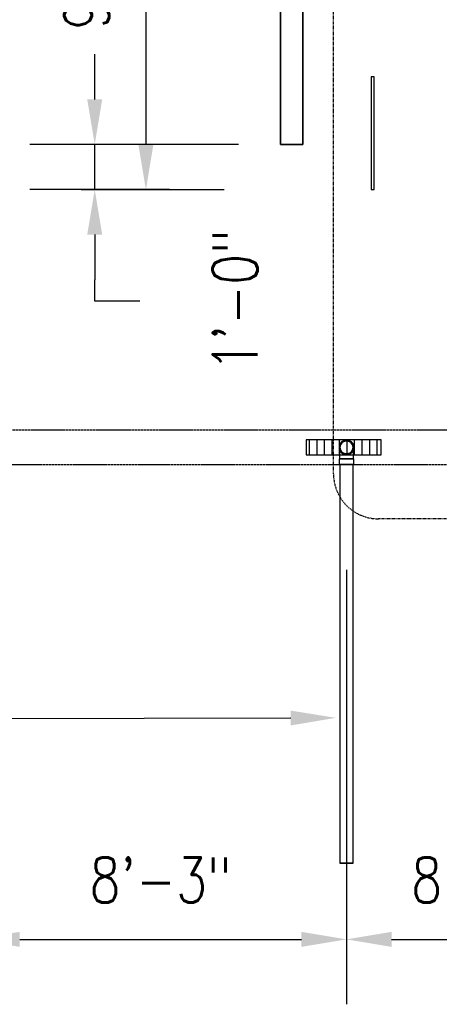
# Model space of a CAD drawing. Header units: inches. Extents: x -11997 to 19746, y -923 to 3129.
# Tile 16 of 25: x 474 to 585, y -861 to -599. Entities that reach past the tile are written whole.
import ezdxf
from ezdxf import colors
from ezdxf.entities.mleader import LeaderData, LeaderLine
from ezdxf.math import Vec2, Vec3

# ---------------------------------------------------------------- set-up
doc = ezdxf.new("R2010")
doc.units = ezdxf.units.IN
doc.header["$MEASUREMENT"] = 0
doc.linetypes.add('Dash', pattern=[0.25, 0.125, -0.125])
doc.linetypes.add('Hidden 3_32_', pattern=[0.140625, 0.09375, -0.046875])
for name, color, linetype in [('A-DETL-HDLN', 90, 'Hidden 3_32_'), ('A-DETL-THIN', 151, 'Continuous'), ('M-EQPM', 50, 'Continuous'), ('P-PIPE', 3, 'Continuous'), ('S-ANNO-DIMS', 1, 'Continuous'), ('S-ANNO-NOTE', 2, 'Continuous'), ('S-ANNO-SYMB', 2, 'Continuous')]:
    doc.layers.add(name, color=color, linetype=linetype)
doc.layers.add('A-WALL-PATT', color=9, linetype='Continuous', true_color=0x808080)
doc.styles.add('Annotative', font='romans.shx', dxfattribs={"width": 0.8, "height": 0.125})
doc.dimstyles.new('Annotative', dxfattribs={"dimscale": 0, "dimtxt": 0.125, "dimasz": 0.125, "dimexe": 0.18, "dimexo": 0.0625, "dimgap": 0.09, "dimtad": 1, "dimdec": 3, "dimzin": 3, "dimdsep": 46, "dimlunit": 4, "dimtxsty": 'Annotative', "dimcen": 0.09, "dimclrt": 2, "dimazin": 2, "dimtfac": 1, "dimtdec": 3, "dimtmove": 0, "dimatfit": 0, "dimfxl": 1, "dimtfill": 1, "dimfrac": 2, "dimtolj": 1, "dimtzin": 0, "dimarcsym": 0})

# ---------------------------------------------------------------- blocks, each defined once
blk = doc.blocks.new('Bend - PVC - Sch 40 - DWV_USACE - Standard-V20-00_SP_Foundation Drainage Plan-TO FDN_DOC')
at = {"layer": 'P-PIPE'}
for p, q in [((1453.08, 791.55), (1453.08, 790.05)), ((1457.04, 790.05), (1457.04, 791.55))]:
    blk.add_line(p, q, dxfattribs=at)
at = {"layer": 'P-PIPE', "flags": 128}
for points in [[(1453.31, 794.61), (1453.31, 794.68), (1453.31, 794.75), (1453.32, 794.82), (1453.33, 794.89), (1453.34, 794.96), (1453.36, 795.03), (1453.38, 795.09), (1453.4, 795.16), (1453.42, 795.23), (1453.45, 795.29), (1453.48, 795.35), (1453.51, 795.42), (1453.54, 795.48), (1453.58, 795.54), (1453.61, 795.6), (1453.65, 795.65), (1453.7, 795.71), (1453.74, 795.76), (1453.79, 795.82), (1453.84, 795.86), (1453.89, 795.91), (1453.94, 795.96), (1454, 796), (1454.05, 796.04), (1454.11, 796.08), (1454.17, 796.12), (1454.23, 796.15), (1454.3, 796.18), (1454.36, 796.21), (1454.42, 796.24), (1454.49, 796.26), (1454.56, 796.29), (1454.62, 796.3), (1454.69, 796.32), (1454.76, 796.33), (1454.83, 796.34), (1454.9, 796.35), (1454.97, 796.36), (1455.04, 796.36), (1455.06, 796.36)], [(1455.06, 792.86), (1454.99, 792.86), (1454.92, 792.87), (1454.85, 792.87), (1454.78, 792.88), (1454.71, 792.89), (1454.64, 792.91), (1454.57, 792.93), (1454.51, 792.95), (1454.44, 792.97), (1454.38, 793), (1454.31, 793.03), (1454.25, 793.06), (1454.19, 793.09), (1454.13, 793.13), (1454.07, 793.17), (1454.01, 793.21), (1453.96, 793.25), (1453.9, 793.29), (1453.85, 793.34), (1453.8, 793.39), (1453.76, 793.44), (1453.71, 793.49), (1453.67, 793.55), (1453.62, 793.61), (1453.59, 793.66), (1453.55, 793.72), (1453.51, 793.78), (1453.48, 793.85), (1453.45, 793.91), (1453.43, 793.98), (1453.4, 794.04), (1453.38, 794.11), (1453.36, 794.18), (1453.35, 794.24), (1453.33, 794.31), (1453.32, 794.38), (1453.32, 794.45), (1453.31, 794.52), (1453.31, 794.59), (1453.31, 794.61)], [(1453.31, 792.75), (1453.31, 792.86), (1453.31, 792.97), (1453.31, 793.08), (1453.31, 793.19), (1453.31, 793.29), (1453.31, 793.39), (1453.31, 793.49), (1453.31, 793.58), (1453.31, 793.67), (1453.31, 793.76), (1453.31, 793.84), (1453.31, 793.92), (1453.31, 794), (1453.31, 794.07), (1453.31, 794.14), (1453.31, 794.2), (1453.31, 794.26), (1453.31, 794.31), (1453.31, 794.36), (1453.31, 794.41), (1453.31, 794.45), (1453.31, 794.49), (1453.31, 794.52), (1453.31, 794.55), (1453.31, 794.57), (1453.31, 794.59), (1453.31, 794.6), (1453.31, 794.61), (1453.31, 794.61)], [(1455.06, 796.36), (1455.13, 796.36), (1455.2, 796.35), (1455.27, 796.35), (1455.34, 796.34), (1455.41, 796.32), (1455.47, 796.31), (1455.54, 796.29), (1455.61, 796.27), (1455.67, 796.25), (1455.74, 796.22), (1455.8, 796.19), (1455.87, 796.16), (1455.93, 796.13), (1455.99, 796.09), (1456.05, 796.05), (1456.1, 796.01), (1456.16, 795.97), (1456.21, 795.93), (1456.26, 795.88), (1456.31, 795.83), (1456.36, 795.78), (1456.41, 795.72), (1456.45, 795.67), (1456.49, 795.61), (1456.53, 795.55), (1456.57, 795.5), (1456.6, 795.43), (1456.63, 795.37), (1456.66, 795.31), (1456.69, 795.24), (1456.71, 795.18), (1456.73, 795.11), (1456.75, 795.04), (1456.77, 794.98), (1456.78, 794.91), (1456.79, 794.84), (1456.8, 794.77), (1456.81, 794.7), (1456.81, 794.63), (1456.81, 794.61)], [(1456.81, 794.61), (1456.81, 794.54), (1456.8, 794.47), (1456.8, 794.4), (1456.79, 794.33), (1456.77, 794.26), (1456.76, 794.19), (1456.74, 794.13), (1456.72, 794.06), (1456.7, 793.99), (1456.67, 793.93), (1456.64, 793.86), (1456.61, 793.8), (1456.58, 793.74), (1456.54, 793.68), (1456.5, 793.62), (1456.46, 793.56), (1456.42, 793.51), (1456.37, 793.46), (1456.33, 793.4), (1456.28, 793.35), (1456.23, 793.31), (1456.17, 793.26), (1456.12, 793.22), (1456.06, 793.18), (1456, 793.14), (1455.94, 793.1), (1455.88, 793.07), (1455.82, 793.03), (1455.76, 793.01), (1455.69, 792.98), (1455.63, 792.95), (1455.56, 792.93), (1455.49, 792.91), (1455.42, 792.9), (1455.36, 792.88), (1455.29, 792.87), (1455.22, 792.87), (1455.15, 792.86), (1455.08, 792.86), (1455.06, 792.86)], [(1456.81, 794.61), (1456.81, 794.61), (1456.81, 794.6), (1456.81, 794.59), (1456.81, 794.57), (1456.81, 794.55), (1456.81, 794.52), (1456.81, 794.49), (1456.81, 794.45), (1456.81, 794.41), (1456.81, 794.37), (1456.81, 794.31), (1456.81, 794.26), (1456.81, 794.2), (1456.81, 794.14), (1456.81, 794.07), (1456.81, 794), (1456.81, 793.92), (1456.81, 793.84), (1456.81, 793.76), (1456.81, 793.67), (1456.81, 793.58), (1456.81, 793.49), (1456.81, 793.39), (1456.81, 793.29), (1456.81, 793.19), (1456.81, 793.08), (1456.81, 792.97), (1456.81, 792.86), (1456.81, 792.75), (1456.81, 792.71)], [(1453.31, 791.55), (1453.31, 791.67), (1453.31, 791.79), (1453.31, 791.92), (1453.31, 792.04), (1453.31, 792.16), (1453.31, 792.28), (1453.31, 792.4), (1453.31, 792.52), (1453.31, 792.63), (1453.31, 792.71)], [(1456.81, 792.71), (1456.81, 792.64), (1456.81, 792.52), (1456.81, 792.4), (1456.81, 792.28), (1456.81, 792.16), (1456.81, 792.04), (1456.81, 791.92), (1456.81, 791.8), (1456.81, 791.67), (1456.81, 791.55), (1456.81, 791.55)]]:
    blk.add_lwpolyline(points, dxfattribs=at)
at = {"layer": 'P-PIPE'}
for radius, start, end in [(1.98, 90, 254.3897), (1.98, 90, 254.3897), (1.98, 285.6103, 90), (1.98, 285.6103, 90), (1.75, 90, 270), (1.75, 270, 90), (1.98, 255, 270), (1.98, 255, 270), (1.98, 270, 285), (1.98, 270, 285)]:
    blk.add_arc((1455.06, 794.61), radius, start, end, dxfattribs=at)
for centre, major_axis, start_param, end_param in [((1455.06, 791.55), (1.98, 0), 1.570796, 4.712389), ((1455.06, 791.55), (1.75, 0), 1.570796, 4.712389), ((1455.06, 791.55), (1.98, 0), 4.712389, 7.853982), ((1455.06, 791.55), (1.75, 0), 4.712389, 7.853982), ((1455.06, 790.05), (1.98, 0), 1.570796, 4.712389), ((1455.06, 790.05), (1.98, 0), 4.712389, 7.853982)]:
    blk.add_ellipse(centre, major_axis=major_axis, ratio=0.010416, start_param=start_param, end_param=end_param, dxfattribs=at)
blk = doc.blocks.new('Mechanical_Box_H_rvt-1-00_SP_Foundation Drainage Plan-TO FDN_DOC')
at = {"layer": 'A-DETL-THIN'}
for p, q in [((1366.08, 905.21), (1366.08, 1481.16)), ((1366.08, 1481.16), (1366.08, 905.21)), ((1360.08, 1475.16), (1360.08, 905.21)), ((1360.08, 905.21), (1360.08, 1475.16)), ((1360.08, 905.21), (1360.08, 905.16)), ((1360.08, 905.16), (1360.08, 905.21)), ((1360.08, 905.16), (1366.08, 905.16)), ((1366.08, 905.16), (1360.08, 905.16)), ((1366.08, 905.16), (1366.08, 905.21)), ((1366.08, 905.21), (1366.08, 905.16))]:
    blk.add_line(p, q, dxfattribs=at)
at = {"layer": 'P-PIPE'}
for p, q in [((1375.94, 820.05), (1375.94, 713.98)), ((1379.44, 713.98), (1379.44, 820.05))]:
    blk.add_line(p, q, dxfattribs=at)
for start, end in [(0, 180), (180, 0)]:
    blk.add_arc((1377.69, 824.61), 1.75, start, end, dxfattribs=at)
for centre, start_param, end_param in [((1377.69, 820.05), 1.570796, 3.141593), ((1377.69, 820.05), 3.141593, 4.712389), ((1377.69, 820.05), 0, 1.570796), ((1377.69, 820.05), 4.712389, 6.283185), ((1377.69, 713.98), 1.570796, 3.141593), ((1377.69, 713.98), 3.141593, 4.712389), ((1377.69, 713.98), 0, 1.570796), ((1377.69, 713.98), 4.712389, 6.283185)]:
    blk.add_ellipse(centre, major_axis=(1.75, 0), ratio=0.010416, start_param=start_param, end_param=end_param, dxfattribs=at)
at = {"layer": 'P-PIPE', "color": 3, "lineweight": 9}
blk.add_blockref('Bend - PVC - Sch 40 - DWV_USACE - Standard-V20-00_SP_Foundation Drainage Plan-TO FDN_DOC', (-77.37, 30), dxfattribs=at)
blk = doc.blocks.new('*D36')
at = {"layer": 'Defpoints', "color": 0, "transparency": 16777216}
for p in [(548.71, -536.05), (507.21, -644.05), (534.01, -644.05)]:
    blk.add_point(p, dxfattribs=at)
at = {"layer": 'S-ANNO-DIMS', "color": 0, "lineweight": -2, "transparency": 16777216}
for p, q in [((542.71, -536.05), (489.93, -536.05)), ((507.21, -548.05), (507.21, -632.05)), ((528.01, -644.05), (489.93, -644.05))]:
    blk.add_line(p, q, dxfattribs=at)
at = {"layer": 'S-ANNO-DIMS', "color": 0, "transparency": 16777216}
for points in [[(505.21, -548.05), (509.21, -548.05), (507.21, -536.05)], [(505.21, -632.05), (509.21, -632.05), (507.21, -644.05)]]:
    blk.add_solid(points, dxfattribs=at)
at = {"layer": 'S-ANNO-DIMS', "color": 2, "lineweight": -3, "transparency": 16777216, "insert": (491.42, -582.58), "char_height": 12, "attachment_point": 5, "rotation": 90, "style": 'Annotative', "bg_fill": 3, "box_fill_scale": 1.25, "bg_fill_color": 256, "bg_fill_true_color": 13158600, "bg_fill_transparency": 0}
blk.add_mtext('\\A1;9\'-0"', dxfattribs=at)
blk = doc.blocks.new('*D48')
at = {"layer": 'Defpoints', "color": 0, "transparency": 16777216}
for p in [(493.58, -632), (537.83, -632), (519.48, -644)]:
    blk.add_point(p, dxfattribs=at)
at = {"layer": 'S-ANNO-DIMS', "color": 0, "lineweight": -2, "transparency": 16777216}
for p, q in [((493.58, -620), (493.58, -608)), ((531.83, -632), (476.3, -632)), ((493.58, -644), (493.58, -632)), ((513.48, -644), (476.3, -644)), ((493.58, -656), (493.58, -668)), ((493.58, -673.66), (493.58, -668)), ((505.58, -673.66), (493.58, -673.66))]:
    blk.add_line(p, q, dxfattribs=at)
at = {"layer": 'S-ANNO-DIMS', "color": 0, "transparency": 16777216}
for points in [[(491.58, -620), (495.58, -620), (493.58, -632)], [(491.58, -656), (495.58, -656), (493.58, -644)]]:
    blk.add_solid(points, dxfattribs=at)
at = {"layer": 'S-ANNO-DIMS', "color": 2, "lineweight": -3, "transparency": 16777216, "insert": (524.97, -692.41), "char_height": 12, "attachment_point": 1, "rotation": 90, "line_spacing_factor": 0.983083, "style": 'Annotative', "bg_fill": 3, "box_fill_scale": 1.25, "bg_fill_color": 256, "bg_fill_true_color": 13158600, "bg_fill_transparency": 0}
blk.add_mtext('\\A1;1\'-0"', dxfattribs=at)
blk = doc.blocks.new('*D51')
at = {"layer": 'Defpoints', "color": 0, "transparency": 16777216}
for p in [(461.63, -739.17), (560.63, -739.17), (560.63, -843.5)]:
    blk.add_point(p, dxfattribs=at)
at = {"layer": 'S-ANNO-DIMS', "color": 0, "lineweight": -2, "transparency": 16777216}
for p, q in [((461.63, -745.17), (461.63, -860.78)), ((560.63, -745.17), (560.63, -860.78)), ((473.63, -843.5), (548.63, -843.5))]:
    blk.add_line(p, q, dxfattribs=at)
at = {"layer": 'S-ANNO-DIMS', "color": 0, "transparency": 16777216}
for points in [[(473.63, -841.5), (473.63, -845.5), (461.63, -843.5)], [(548.63, -841.5), (548.63, -845.5), (560.63, -843.5)]]:
    blk.add_solid(points, dxfattribs=at)
at = {"layer": 'S-ANNO-DIMS', "color": 2, "lineweight": -3, "transparency": 16777216, "insert": (511.13, -827.72), "char_height": 12, "attachment_point": 5, "style": 'Annotative', "bg_fill": 3, "box_fill_scale": 1.25, "bg_fill_color": 256, "bg_fill_true_color": 13158600, "bg_fill_transparency": 0}
blk.add_mtext('\\A1;8\'-3"', dxfattribs=at)
blk = doc.blocks.new('*D52')
at = {"layer": 'Defpoints', "color": 0, "transparency": 16777216}
for p in [(659.63, -745.46), (560.63, -754.96), (659.63, -843.5)]:
    blk.add_point(p, dxfattribs=at)
at = {"layer": 'S-ANNO-DIMS', "color": 0, "lineweight": -2, "transparency": 16777216}
for p, q in [((659.63, -751.46), (659.63, -860.78)), ((560.63, -760.96), (560.63, -860.78)), ((572.63, -843.5), (647.63, -843.5))]:
    blk.add_line(p, q, dxfattribs=at)
at = {"layer": 'S-ANNO-DIMS', "color": 0, "transparency": 16777216}
for points in [[(572.63, -841.5), (572.63, -845.5), (560.63, -843.5)], [(647.63, -841.5), (647.63, -845.5), (659.63, -843.5)]]:
    blk.add_solid(points, dxfattribs=at)
at = {"layer": 'S-ANNO-DIMS', "color": 2, "lineweight": -3, "transparency": 16777216, "insert": (596.8, -827.72), "char_height": 12, "attachment_point": 5, "style": 'Annotative', "bg_fill": 3, "box_fill_scale": 1.25, "bg_fill_color": 256, "bg_fill_true_color": 13158600, "bg_fill_transparency": 0}
blk.add_mtext('\\A1;8\'-3"', dxfattribs=at)

msp = doc.modelspace()

# ---------------------------------------------------------------- hatches: boundary and pattern name
at = {"layer": 'A-WALL-PATT', "lineweight": -3}
h = msp.add_hatch(dxfattribs=at)
h.set_pattern_fill('_USER', color=8, scale=2, angle=90, style=0, pattern_type=0)
h.set_pattern_definition([(90, (-1581.1965, -1537.3027), (-2, 1e-16), [])])
h.paths.add_polyline_path([(569.8809, -714.5967), (569.8809, -710.5967), (549.8809, -710.5967), (549.8809, -714.5967)])

# ---------------------------------------------------------------- linework, layer by layer
at = {"layer": 'A-DETL-HDLN', "lineweight": -3}
for p, q in [((224.93, -707.9405), (974.0157, -707.9405)), ((974.0157, -717.253), (224.93, -717.253))]:
    msp.add_line(p, q, dxfattribs=at)
at = {"layer": 'M-EQPM', "color": 8, "lineweight": -3}
msp.add_lwpolyline([(568.0157, -644), (568.0157, -614), (567.1689, -614), (567.1689, -644)], close=True, dxfattribs=at)
at = {"layer": 'P-PIPE', "lineweight": -3}
for p, q in [((549.8809, -710.5967), (549.8809, -714.5967)), ((569.8809, -710.5967), (549.8809, -710.5967)), ((569.8809, -714.5967), (569.8809, -710.5967)), ((549.8809, -714.5967), (569.8809, -714.5967))]:
    msp.add_line(p, q, dxfattribs=at)
at = {"layer": 'S-ANNO-SYMB', "linetype": 'Dash', "lineweight": -3}
msp.add_lwpolyline([(677.2962, -731.6187), (569.1696, -731.6187, -0.41421356), (557.1696, -719.6187), (557.1696, -575.003, -0.41421356), (569.1696, -563.003), (677.2962, -563.003, -0.41421356), (689.2962, -575.003), (689.2962, -719.6187, -0.41421356)], format="xyb", close=True, dxfattribs=at)

# ---------------------------------------------------------------- block references
at = {"layer": 'P-PIPE', "color": 8, "lineweight": -3}
msp.add_blockref('Mechanical_Box_H_rvt-1-00_SP_Foundation Drainage Plan-TO FDN_DOC', (-817.0617, -1537.2059), dxfattribs=at)

# ---------------------------------------------------------------- next in the draw order: dimensions: what is measured, and where the dimension line sits
at = {"layer": 'S-ANNO-DIMS', "lineweight": -3}
dim = msp.add_linear_dim(base=(507.2062, -644.0482), p1=(548.7107, -536.0482), p2=(534.0109, -644.0482), angle=90, dimstyle='Annotative', override={"dimpost": '\\X'}, dxfattribs=at)
dim.commit()
dim.dimension.update_dxf_attribs({"geometry": '*D36', "text_midpoint": (507.2062, -582.5786), "dimtype": 160})
dim = msp.add_linear_dim(base=(560.6279, -843.5045), p1=(461.6279, -739.1729), p2=(560.6279, -739.1729), dimstyle='Annotative', override={"dimpost": '\\X'}, dxfattribs=at)
dim.commit()
dim.dimension.update_dxf_attribs({"geometry": '*D51', "text_midpoint": (511.1279, -827.7216)})

# ---------------------------------------------------------------- next in the draw order: dimensions: what is measured, and where the dimension line sits
dim = msp.add_linear_dim(base=(493.5828, -632), p1=(519.4759, -644), p2=(537.8282, -632), angle=90, dimstyle='Annotative', override={"dimpost": '\\X', "dimtmove": 2}, dxfattribs=at)
dim.commit()
dim.dimension.update_dxf_attribs({"geometry": '*D48', "text_midpoint": (514.405, -673.6648), "dimtype": 160, "text_rotation": 90})
dim = msp.add_linear_dim(base=(659.6279, -843.5045), p1=(560.6279, -754.9557), p2=(659.6279, -745.4557), dimstyle='Annotative', override={"dimpost": '\\X'}, dxfattribs=at)
dim.commit()
dim.dimension.update_dxf_attribs({"geometry": '*D52', "text_midpoint": (596.8006, -843.5045), "dimtype": 160})

# ---------------------------------------------------------------- next in the draw order: leaders
at = {"layer": 'S-ANNO-NOTE', "lineweight": -3}
ml = msp.add_multileader_mtext('Standard', dxfattribs=at)
ml.set_content('3"%%C DRAIN (TYP.)', color=256, style='Annotative')
ml.set_leader_properties(color=1, linetype='ByLayer', lineweight=-1)
ml.build(insert=Vec2(0, 0))
ml.multileader.update_dxf_attribs({"text_right_attachment_type": 3, "dogleg_length": 0.125, "arrow_head_size": 12, "scale": 96})
ctx = ml.context
ctx.base_point, ctx.scale, ctx.char_height, ctx.arrow_head_size, ctx.landing_gap_size, ctx.plane_origin = Vec3(366.2286, -760.2887), 96, 12, 12, 9, Vec3(578.7917, -782.798)
ctx.right_attachment, ctx.text_align_type = 3, 2
notes = []
notes.append((ctx, [(0, (1, 1, 0), (465.1162, -784.8601), (-1, 0), 9.1162, [(0, [(557.7959, -784.5693)], 0, [])])]))
ctx.mtext.insert, ctx.mtext.width, ctx.mtext.defined_height, ctx.mtext.alignment, ctx.mtext.flow_direction = Vec3(447, -752.2887), 91.580129, 61.2208, 3, 5
for ctx, leaders in notes:
    for number, flags, end, landing, length, lines in leaders:
        leader = LeaderData()
        leader.index, (leader.has_last_leader_line, leader.has_dogleg_vector, leader.attachment_direction) = number, flags
        leader.last_leader_point, leader.dogleg_vector, leader.dogleg_length = Vec3(end), Vec3(landing), length
        for number, points, colour, breaks in lines:
            line = LeaderLine()
            line.index, line.vertices, line.color, line.breaks = number, Vec3.list(points), colors.encode_raw_color(colour), breaks
            leader.lines.append(line)
        ctx.leaders.append(leader)

# ---------------------------------------------------------------- next in the draw order: leaders
ml = msp.add_multileader_mtext('Standard', dxfattribs=at)
ml.set_content('3" %%C PVC WEEP HOLES 5\'-0" O.C. (TYP. 5)', color=256, style='Annotative')
ml.set_leader_properties(color=1, linetype='ByLayer', lineweight=-1)
ml.build(insert=Vec2(0, 0))
ml.multileader.update_dxf_attribs({"text_right_attachment_type": 3, "dogleg_length": 0.125, "arrow_head_size": 12, "scale": 96})
ctx = ml.context
ctx.base_point, ctx.scale, ctx.char_height, ctx.arrow_head_size, ctx.landing_gap_size, ctx.plane_origin = Vec3(-816.6634, -449.5928), 96, 12, 12, 9, Vec3(-735.3142, -588.4172)
ctx.right_attachment = 3
notes = []
notes.append((ctx, [(0, (1, 1, 0), (-822.5, -449.5928), (1, 0), 5.8366, [(0, [(-876.3652, -685.0327)], 0, [])])]))
ctx.mtext.insert, ctx.mtext.width, ctx.mtext.flow_direction = Vec3(-807.6634, -441.5928), 132.165962, 5
ml = msp.add_multileader_mtext('Standard', dxfattribs=at)
ml.set_content('3"%%C PVC WEEP HOLES 5\'-0" O.C. (TYP. 5)', color=256, style='Annotative')
ml.set_leader_properties(color=1, linetype='ByLayer', lineweight=-1)
ml.build(insert=Vec2(0, 0))
ml.multileader.update_dxf_attribs({"text_right_attachment_type": 3, "dogleg_length": 0.125, "arrow_head_size": 12, "scale": 96})
ctx = ml.context
ctx.base_point, ctx.scale, ctx.char_height, ctx.arrow_head_size, ctx.landing_gap_size, ctx.plane_origin = Vec3(668.6207, -469.1537), 96, 12, 12, 9, Vec3(751.1689, -588.4172)
ctx.right_attachment, ctx.text_align_type = 3, 2
notes.append((ctx, [(1, (1, 1, 0), (823.6573, -516.0108), (-1, 0), 5.8366, [(0, [(925.3348, -693.2739)], 0, [])])]))
ctx.mtext.insert, ctx.mtext.width, ctx.mtext.alignment, ctx.mtext.flow_direction = Vec3(808.8207, -461.1537), 132.630334, 3, 5
ml = msp.add_multileader_mtext('Standard', dxfattribs=at)
ml.set_content('TRENCH DRAIN\\PBLOCKOUT REF:\\PS-506 (TYP.24)', color=256, style='Annotative')
ml.set_leader_properties(color=1, linetype='ByLayer', lineweight=-1)
ml.build(insert=Vec2(0, 0))
ml.multileader.update_dxf_attribs({"text_right_attachment_type": 4, "dogleg_length": 0.125, "arrow_head_size": 12, "scale": 96})
ctx = ml.context
ctx.base_point, ctx.scale, ctx.char_height, ctx.arrow_head_size, ctx.landing_gap_size, ctx.plane_origin = Vec3(-1.9794, -501.5145), 96, 12, 12, 9, Vec3(193.9366, -542.1604)
ctx.right_attachment = 4
notes.append((ctx, [(0, (1, 1, 0), (-33.2588, -501.5145), (1, 0), 31.2793, [(1, [(-58.3554, -742.2745), (-152.3812, -742.2745)], 0, [])])]))
ctx.mtext.insert, ctx.mtext.width, ctx.mtext.flow_direction = Vec3(7.0206, -493.5145), 205.546058, 5
ml = msp.add_multileader_mtext('Standard', dxfattribs=at)
ml.set_content('6"%%C PERF. \\PFDN. DRAIN', color=256, style='Annotative')
ml.set_leader_properties(color=1, linetype='ByLayer', lineweight=-1)
ml.build(insert=Vec2(0, 0))
ml.multileader.update_dxf_attribs({"text_right_attachment_type": 3, "dogleg_length": 0.125, "arrow_head_size": 12, "scale": 96})
ctx = ml.context
ctx.base_point, ctx.scale, ctx.char_height, ctx.arrow_head_size, ctx.landing_gap_size, ctx.plane_origin = Vec3(-790.0003, -605.9627), 96, 12, 12, 9, Vec3(-888.0882, -579.8933)
ctx.right_attachment = 3
notes.append((ctx, [(0, (1, 1, 0), (-802.0003, -605.9627), (1, 0), 12, [(0, [(-832.5, -670.534)], 0, [])])]))
ctx.mtext.insert, ctx.mtext.width, ctx.mtext.flow_direction = Vec3(-781.0003, -599.9627), 113.487313, 5
ml = msp.add_multileader_mtext('Standard', dxfattribs=at)
ml.set_content('3"%%C DRAIN (TYP.)', color=256, style='Annotative')
ml.set_leader_properties(color=1, linetype='ByLayer', lineweight=-1)
ml.build(insert=Vec2(0, 0))
ml.multileader.update_dxf_attribs({"text_right_attachment_type": 3, "dogleg_length": 0.125, "arrow_head_size": 12, "scale": 96})
ctx = ml.context
ctx.base_point, ctx.scale, ctx.char_height, ctx.arrow_head_size, ctx.landing_gap_size, ctx.plane_origin = Vec3(-454.1627, -782.1487), 96, 12, 12, 9, Vec3(-245.3214, -782.798)
ctx.right_attachment = 3
notes.append((ctx, [(1, (1, 1, 0), (-458, -782.1487), (1, 0), 3.8373, [(0, [(-560.9967, -782.3983)], 0, [])])]))
ctx.mtext.insert, ctx.mtext.width, ctx.mtext.defined_height, ctx.mtext.flow_direction = Vec3(-445.1627, -774.1487), 91.580129, 61.2208, 5
for ctx, leaders in notes:
    for number, flags, end, landing, length, lines in leaders:
        leader = LeaderData()
        leader.index, (leader.has_last_leader_line, leader.has_dogleg_vector, leader.attachment_direction) = number, flags
        leader.last_leader_point, leader.dogleg_vector, leader.dogleg_length = Vec3(end), Vec3(landing), length
        for number, points, colour, breaks in lines:
            line = LeaderLine()
            line.index, line.vertices, line.color, line.breaks = number, Vec3.list(points), colors.encode_raw_color(colour), breaks
            leader.lines.append(line)
        ctx.leaders.append(leader)

doc.saveas('drawing.dxf')
